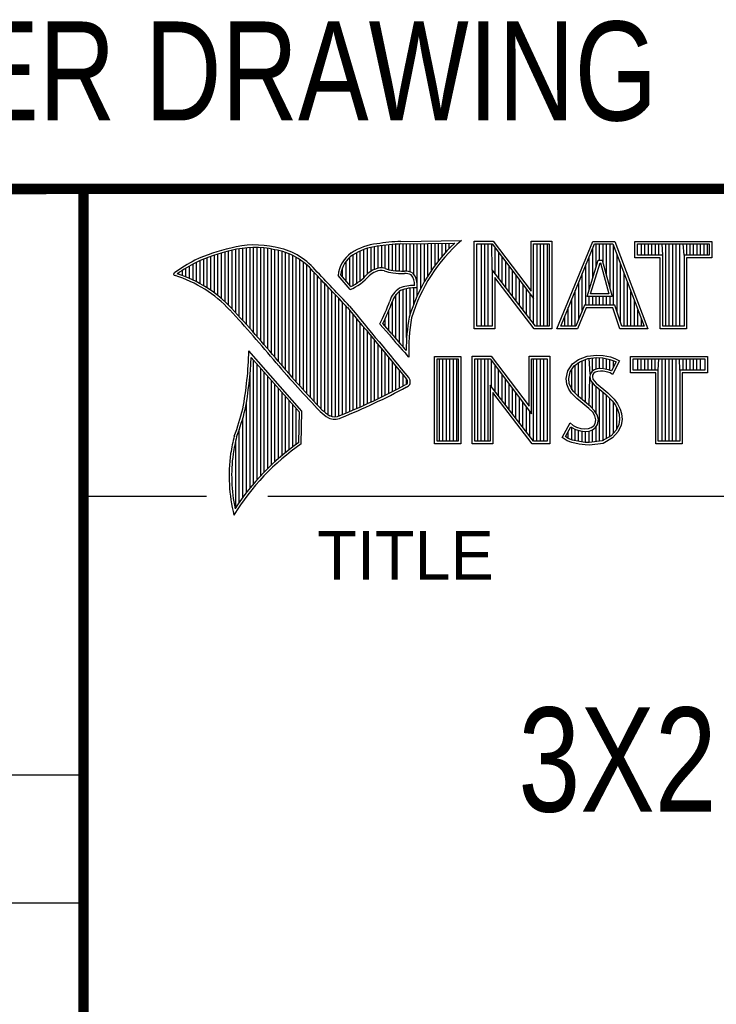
# Model space of a CAD drawing. Header units: inches. Extents: x 0 to 22, y 0 to 17.
# Tile 4 of 8: x 16.3 to 17.6, y 1.4 to 3.3. Entities that reach past the tile are written whole.
import ezdxf
from ezdxf.enums import TextEntityAlignment as Align

# ---------------------------------------------------------------- set-up
doc = ezdxf.new("R2010")
doc.units = ezdxf.units.IN
doc.header["$LTSCALE"] = 1.21
doc.header["$MEASUREMENT"] = 0
doc.layers.get('0').update_dxf_attribs({"linetype": 'CONTINUOUS'})
doc.styles.get("Standard").update_dxf_attribs({"font": 'txt', "width": 0.8})

msp = doc.modelspace()

# ---------------------------------------------------------------- linework, layer by layer
at = {"color": 2, "linetype": 'CONTINUOUS'}
for p, q in [((16.3737, 2.9596), (21.5037, 2.9596)), ((16.3737, 2.9596), (16.3737, 1.2496)), ((16.375, 2.96), (21.5, 2.96)), ((16.9742, 2.8027), (16.9742, 2.8536)), ((16.981, 2.8023), (16.981, 2.854)), ((16.9838, 2.8589), (17.0997, 2.8607)), ((16.9839, 2.8541), (17.087, 2.8557)), ((16.9879, 2.802), (16.9879, 2.8542)), ((16.9947, 2.8019), (16.9947, 2.8543)), ((17.0015, 2.8005), (17.0015, 2.8544)), ((17.0083, 2.7963), (17.0083, 2.8545)), ((17.0152, 2.755), (17.0152, 2.8546)), ((17.022, 2.7691), (17.022, 2.8547)), ((17.0288, 2.7817), (17.0288, 2.8548)), ((17.0357, 2.7931), (17.0357, 2.8549)), ((17.0425, 2.8035), (17.0425, 2.855)), ((17.0493, 2.8131), (17.0493, 2.8551)), ((17.0561, 2.822), (17.0561, 2.8552)), ((17.063, 2.8303), (17.063, 2.8553)), ((17.0698, 2.8381), (17.0698, 2.8554)), ((17.0766, 2.8454), (17.0766, 2.8555)), ((17.1243, 2.8592), (17.1609, 2.8592)), ((17.1243, 2.6915), (17.1243, 2.8592)), ((17.1291, 2.8543), (17.1585, 2.8543)), ((17.1291, 2.6963), (17.1291, 2.8543)), ((17.1381, 2.6963), (17.1381, 2.8543)), ((17.1447, 2.6963), (17.1447, 2.8543)), ((17.1514, 2.6963), (17.1514, 2.8543)), ((17.1589, 2.8042), (17.1581, 2.8543)), ((17.1585, 2.8543), (17.2383, 2.7492)), ((17.1609, 2.8592), (17.2334, 2.7636)), ((17.2334, 2.8592), (17.2732, 2.8592)), ((17.2334, 2.7636), (17.2334, 2.8592)), ((17.2383, 2.8543), (17.2684, 2.8543)), ((17.2383, 2.7492), (17.2383, 2.8543)), ((17.2449, 2.6963), (17.2449, 2.8543)), ((17.2515, 2.6963), (17.2515, 2.8543)), ((17.2582, 2.6963), (17.2582, 2.8543)), ((17.2649, 2.6963), (17.2649, 2.8543)), ((17.2684, 2.8543), (17.2684, 2.6963)), ((17.2732, 2.8592), (17.2732, 2.6915)), ((17.2831, 2.6915), (17.3516, 2.8591)), ((17.2903, 2.6964), (17.3548, 2.8542)), ((17.3516, 2.8591), (17.3938, 2.8591)), ((17.3548, 2.8542), (17.3905, 2.8542)), ((17.3583, 2.8098), (17.3583, 2.8542)), ((17.365, 2.8228), (17.365, 2.8542)), ((17.3717, 2.817), (17.3717, 2.8542)), ((17.3784, 2.7925), (17.3784, 2.8542)), ((17.385, 2.7679), (17.385, 2.8542)), ((17.3905, 2.8542), (17.4504, 2.6964)), ((17.3938, 2.8591), (17.4574, 2.6915)), ((17.4327, 2.8591), (17.5802, 2.8591)), ((17.4327, 2.8278), (17.4327, 2.8591)), ((17.4375, 2.8542), (17.5753, 2.8542)), ((17.4375, 2.8327), (17.4375, 2.8542)), ((17.4451, 2.8327), (17.4451, 2.8542)), ((17.4518, 2.8327), (17.4518, 2.8542)), ((17.4585, 2.8327), (17.4585, 2.8542)), ((17.4652, 2.8327), (17.4652, 2.8542)), ((17.4718, 2.8327), (17.4718, 2.8542)), ((17.4785, 2.8327), (17.4785, 2.8542)), ((17.4859, 2.8327), (17.4852, 2.8542)), ((17.4919, 2.6964), (17.4919, 2.8542)), ((17.4985, 2.6964), (17.4985, 2.8542)), ((17.5052, 2.6964), (17.5052, 2.8542)), ((17.5119, 2.6964), (17.5119, 2.8542)), ((17.5186, 2.6964), (17.5186, 2.8542)), ((17.5269, 2.8327), (17.5252, 2.8542)), ((17.5319, 2.8327), (17.5319, 2.8542)), ((17.5386, 2.8327), (17.5386, 2.8542)), ((17.5453, 2.8327), (17.5453, 2.8542)), ((17.5519, 2.8327), (17.5519, 2.8542)), ((17.5586, 2.8327), (17.5586, 2.8542)), ((17.5653, 2.8327), (17.5653, 2.8542)), ((17.572, 2.8327), (17.572, 2.8542)), ((17.5753, 2.8542), (17.5753, 2.8327)), ((17.5802, 2.8591), (17.5802, 2.8278)), ((16.6329, 2.7549), (16.6329, 2.8347)), ((16.6397, 2.7492), (16.6397, 2.8367)), ((16.6465, 2.7431), (16.6465, 2.8386)), ((16.6533, 2.7366), (16.6533, 2.8403)), ((16.6602, 2.7295), (16.6602, 2.8419)), ((16.667, 2.7221), (16.667, 2.8435)), ((16.6738, 2.7146), (16.6738, 2.8449)), ((16.6806, 2.707), (16.6806, 2.8459)), ((16.6875, 2.6995), (16.6875, 2.8467)), ((16.6943, 2.6918), (16.6943, 2.8472)), ((16.7011, 2.6841), (16.7011, 2.8474)), ((16.708, 2.6764), (16.708, 2.8474)), ((16.7148, 2.6685), (16.7148, 2.847)), ((16.7216, 2.6607), (16.7216, 2.8465)), ((16.7284, 2.6527), (16.7284, 2.8456)), ((16.7353, 2.6447), (16.7353, 2.8445)), ((16.7421, 2.6366), (16.7421, 2.8431)), ((16.7489, 2.6285), (16.7489, 2.8417)), ((16.7557, 2.6204), (16.7557, 2.84)), ((16.7626, 2.6125), (16.7626, 2.8378)), ((16.7694, 2.6046), (16.7694, 2.8352)), ((16.8991, 2.7788), (16.8991, 2.8375)), ((16.9059, 2.7837), (16.9059, 2.8408)), ((16.9128, 2.7896), (16.9128, 2.8436)), ((16.9196, 2.7966), (16.9196, 2.8459)), ((16.9264, 2.8018), (16.9264, 2.8477)), ((16.9332, 2.8053), (16.9332, 2.849)), ((16.9401, 2.8077), (16.9401, 2.8499)), ((16.9469, 2.8082), (16.9469, 2.8509)), ((16.9537, 2.8069), (16.9537, 2.8518)), ((16.9606, 2.8048), (16.9606, 2.8525)), ((16.9674, 2.8034), (16.9674, 2.8531)), ((17.1648, 2.7965), (17.1648, 2.8461)), ((17.1714, 2.7879), (17.1714, 2.8373)), ((17.3517, 2.7882), (17.3517, 2.8465)), ((17.3917, 2.7364), (17.3917, 2.851)), ((16.5919, 2.7815), (16.5919, 2.819)), ((16.5987, 2.7778), (16.5987, 2.8221)), ((16.6055, 2.7738), (16.6055, 2.8249)), ((16.6124, 2.7696), (16.6124, 2.8276)), ((16.6192, 2.765), (16.6192, 2.8301)), ((16.626, 2.7601), (16.626, 2.8325)), ((16.7762, 2.5968), (16.7762, 2.8321)), ((16.7831, 2.5891), (16.7831, 2.8284)), ((16.7899, 2.5815), (16.7899, 2.8242)), ((16.7967, 2.5739), (16.7967, 2.8193)), ((16.8786, 2.783), (16.8786, 2.8206)), ((16.8855, 2.7749), (16.8855, 2.8281)), ((16.8923, 2.7747), (16.8923, 2.8335)), ((17.1781, 2.7792), (17.1781, 2.8285)), ((17.1848, 2.7705), (17.1848, 2.8197)), ((17.3409, 2.7533), (17.3624, 2.8228)), ((17.345, 2.7666), (17.345, 2.8302)), ((17.3475, 2.7581), (17.3659, 2.8179)), ((17.3624, 2.8228), (17.3701, 2.8228)), ((17.3659, 2.8179), (17.3664, 2.8179)), ((17.3664, 2.8179), (17.3827, 2.7581)), ((17.3701, 2.8228), (17.389, 2.7533)), ((17.3984, 2.7232), (17.3984, 2.8334)), ((17.4051, 2.7034), (17.4051, 2.8158)), ((17.481, 2.8278), (17.4327, 2.8278)), ((17.4859, 2.8327), (17.4375, 2.8327)), ((17.481, 2.6915), (17.481, 2.8278)), ((17.4859, 2.6964), (17.4859, 2.8327)), ((17.5753, 2.8327), (17.5269, 2.8327)), ((17.5269, 2.8327), (17.5269, 2.6964)), ((17.5802, 2.8278), (17.5318, 2.8278)), ((17.5318, 2.8278), (17.5318, 2.6915)), ((16.5578, 2.796), (16.5578, 2.7989)), ((16.5646, 2.7936), (16.5646, 2.8033)), ((16.5714, 2.7909), (16.5714, 2.8075)), ((16.5782, 2.788), (16.5782, 2.8116)), ((16.5851, 2.7849), (16.5851, 2.8154)), ((16.8035, 2.5665), (16.8035, 2.8136)), ((16.8104, 2.5591), (16.8104, 2.807)), ((16.8172, 2.5519), (16.8172, 2.7996)), ((16.8718, 2.791), (16.8718, 2.8085)), ((17.2418, 2.6963), (17.1589, 2.8042)), ((17.1589, 2.8042), (17.1589, 2.6963)), ((17.1915, 2.7618), (17.1915, 2.8109)), ((17.1981, 2.7531), (17.1981, 2.8021)), ((17.3316, 2.7267), (17.3316, 2.7975)), ((17.3383, 2.7364), (17.3383, 2.8138)), ((17.4118, 2.6964), (17.4118, 2.7982)), ((16.824, 2.5447), (16.824, 2.7924)), ((16.8308, 2.5375), (16.8308, 2.7853)), ((16.8377, 2.5314), (16.8377, 2.7781)), ((16.8864, 2.7664), (16.8632, 2.7937)), ((16.8877, 2.7723), (16.8682, 2.7952)), ((17.2395, 2.6915), (17.1637, 2.7899)), ((17.1637, 2.7899), (17.1637, 2.6915)), ((17.2048, 2.7445), (17.2048, 2.7933)), ((17.2115, 2.7358), (17.2115, 2.7845)), ((17.325, 2.7101), (17.325, 2.7812)), ((17.4184, 2.6964), (17.4184, 2.7806)), ((16.8445, 2.5262), (16.8445, 2.7709)), ((16.8513, 2.523), (16.8513, 2.7637)), ((16.981, 2.664), (16.981, 2.7634)), ((16.9879, 2.6563), (16.9879, 2.7665)), ((16.9947, 2.6748), (16.9947, 2.7683)), ((17.0015, 2.7195), (17.0015, 2.7694)), ((17.0083, 2.7388), (17.0083, 2.7698)), ((17.2182, 2.7271), (17.2182, 2.7757)), ((17.2248, 2.7184), (17.2248, 2.7669)), ((17.3183, 2.6964), (17.3183, 2.7648)), ((17.4251, 2.6964), (17.4251, 2.763)), ((16.8581, 2.5224), (16.8581, 2.7565)), ((16.865, 2.5241), (16.865, 2.7493)), ((16.8718, 2.527), (16.8718, 2.7421)), ((16.9674, 2.6802), (16.9674, 2.7444)), ((16.9742, 2.672), (16.9742, 2.7568)), ((17.2315, 2.7098), (17.2315, 2.7581)), ((17.2382, 2.7011), (17.2383, 2.7492)), ((17.3116, 2.6964), (17.3116, 2.7485)), ((17.389, 2.7533), (17.3409, 2.7533)), ((17.345, 2.7364), (17.345, 2.7533)), ((17.3827, 2.7581), (17.3475, 2.7581)), ((17.3517, 2.7364), (17.3517, 2.7533)), ((17.3583, 2.7364), (17.3583, 2.7533)), ((17.365, 2.7364), (17.365, 2.7533)), ((17.3717, 2.7364), (17.3717, 2.7533)), ((17.3784, 2.7364), (17.3784, 2.7533)), ((17.385, 2.7364), (17.385, 2.7533)), ((17.4318, 2.6964), (17.4318, 2.7455)), ((16.8786, 2.5298), (16.8786, 2.7348)), ((16.8855, 2.5327), (16.8855, 2.727)), ((16.9606, 2.6882), (16.9606, 2.7266)), ((17.3049, 2.6964), (17.3049, 2.7322)), ((17.3356, 2.7364), (17.3195, 2.6964)), ((17.3388, 2.7316), (17.3228, 2.6915)), ((17.394, 2.7364), (17.3356, 2.7364)), ((17.3905, 2.7316), (17.3388, 2.7316)), ((17.4039, 2.6915), (17.3905, 2.7316)), ((17.4074, 2.6964), (17.394, 2.7364)), ((17.4385, 2.6964), (17.4385, 2.7279)), ((16.8923, 2.5356), (16.8923, 2.7187)), ((16.8991, 2.5385), (16.8991, 2.7104)), ((16.9059, 2.5415), (16.9059, 2.7022)), ((16.9537, 2.696), (16.9537, 2.7109)), ((17.2983, 2.6964), (17.2983, 2.7158)), ((17.4451, 2.6964), (17.4451, 2.7103)), ((16.9128, 2.5446), (16.9128, 2.6939)), ((16.9196, 2.5477), (16.9196, 2.6856)), ((16.9616, 2.6797), (16.9434, 2.7005)), ((16.9653, 2.6828), (16.9492, 2.7013)), ((17.1637, 2.6915), (17.1243, 2.6915)), ((17.1589, 2.6963), (17.1291, 2.6963)), ((17.2732, 2.6915), (17.2395, 2.6915)), ((17.2684, 2.6963), (17.2418, 2.6963)), ((17.3228, 2.6915), (17.2831, 2.6915)), ((17.3195, 2.6964), (17.2903, 2.6964)), ((17.4574, 2.6915), (17.4039, 2.6915)), ((17.4504, 2.6964), (17.4074, 2.6964)), ((17.5318, 2.6915), (17.481, 2.6915)), ((17.5269, 2.6964), (17.4859, 2.6964)), ((16.9264, 2.5508), (16.9264, 2.6774)), ((16.9332, 2.554), (16.9332, 2.6691)), ((16.7939, 2.533), (16.6919, 2.6489)), ((16.9401, 2.5573), (16.9401, 2.6608)), ((16.9469, 2.5606), (16.9469, 2.6526)), ((16.789, 2.5312), (16.6964, 2.6365)), ((16.7011, 2.3939), (16.7011, 2.6311)), ((16.9537, 2.5639), (16.9537, 2.6443)), ((16.9606, 2.5673), (16.9606, 2.6361)), ((16.9674, 2.5708), (16.9674, 2.6278)), ((16.999, 2.637), (16.9946, 2.6418)), ((17.0482, 2.6383), (17.0988, 2.6383)), ((17.0482, 2.4708), (17.0482, 2.6383)), ((17.0531, 2.6334), (17.0939, 2.6334)), ((17.0531, 2.4756), (17.0531, 2.6334)), ((17.0577, 2.4756), (17.0577, 2.6334)), ((17.0644, 2.4756), (17.0644, 2.6334)), ((17.071, 2.4756), (17.071, 2.6334)), ((17.0777, 2.4756), (17.0777, 2.6334)), ((17.0844, 2.4756), (17.0844, 2.6334)), ((17.0911, 2.4756), (17.0911, 2.6334)), ((17.0939, 2.6334), (17.0939, 2.4756)), ((17.0988, 2.6383), (17.0988, 2.4708)), ((17.1205, 2.6385), (17.1571, 2.6385)), ((17.1205, 2.4708), (17.1205, 2.6385)), ((17.1253, 2.6336), (17.1547, 2.6336)), ((17.1253, 2.4756), (17.1253, 2.6336)), ((17.1311, 2.4756), (17.1311, 2.6336)), ((17.1378, 2.4756), (17.1378, 2.6336)), ((17.1445, 2.4756), (17.1445, 2.6336)), ((17.1511, 2.4756), (17.1511, 2.6336)), ((17.1547, 2.6336), (17.2345, 2.5284)), ((17.1571, 2.6385), (17.2296, 2.5429)), ((17.1578, 2.5799), (17.1578, 2.6295)), ((17.2296, 2.6385), (17.2694, 2.6385)), ((17.2296, 2.5429), (17.2296, 2.6385)), ((17.2345, 2.6336), (17.2646, 2.6336)), ((17.2345, 2.5284), (17.2345, 2.6336)), ((17.2379, 2.4756), (17.2379, 2.6336)), ((17.2446, 2.4756), (17.2446, 2.6336)), ((17.2513, 2.4756), (17.2513, 2.6336)), ((17.2579, 2.4756), (17.2579, 2.6336)), ((17.2646, 2.6336), (17.2646, 2.4756)), ((17.2694, 2.6385), (17.2694, 2.4708)), ((17.3127, 2.6238), (17.3245, 2.6324)), ((17.3162, 2.6204), (17.3269, 2.6281)), ((17.3245, 2.6324), (17.3412, 2.639)), ((17.3269, 2.6281), (17.3424, 2.6343)), ((17.3314, 2.5555), (17.3314, 2.6299)), ((17.338, 2.5499), (17.338, 2.6326)), ((17.3412, 2.639), (17.3596, 2.641)), ((17.3424, 2.6343), (17.3597, 2.6362)), ((17.3466, 2.6041), (17.3447, 2.6345)), ((17.3514, 2.6103), (17.3514, 2.6353)), ((17.3581, 2.6135), (17.3581, 2.636)), ((17.3596, 2.641), (17.372, 2.6402)), ((17.3597, 2.6362), (17.3713, 2.6354)), ((17.3647, 2.6146), (17.3647, 2.6358)), ((17.3713, 2.6354), (17.3843, 2.6326)), ((17.3714, 2.6146), (17.3714, 2.6353)), ((17.372, 2.6402), (17.3856, 2.6373)), ((17.3781, 2.6134), (17.3781, 2.6339)), ((17.3843, 2.6326), (17.3921, 2.6299)), ((17.3848, 2.6117), (17.3848, 2.6324)), ((17.3856, 2.6373), (17.3939, 2.6344)), ((17.3966, 2.6278), (17.3879, 2.6106)), ((17.4031, 2.6301), (17.3899, 2.6036)), ((17.3914, 2.6176), (17.3914, 2.6301)), ((17.3921, 2.6299), (17.3966, 2.6278)), ((17.3939, 2.6344), (17.4031, 2.6301)), ((17.4242, 2.6383), (17.5717, 2.6383)), ((17.4242, 2.607), (17.4242, 2.6383)), ((17.429, 2.6334), (17.5669, 2.6334)), ((17.429, 2.6119), (17.429, 2.6334)), ((17.4382, 2.6119), (17.4382, 2.6334)), ((17.4448, 2.6119), (17.4448, 2.6334)), ((17.4515, 2.6119), (17.4515, 2.6334)), ((17.4582, 2.6119), (17.4582, 2.6334)), ((17.4649, 2.6119), (17.4649, 2.6334)), ((17.4716, 2.6119), (17.4716, 2.6334)), ((17.4774, 2.6119), (17.4782, 2.6334)), ((17.4849, 2.4756), (17.4849, 2.6334)), ((17.4916, 2.4756), (17.4916, 2.6334)), ((17.4983, 2.4756), (17.4983, 2.6334)), ((17.5049, 2.4756), (17.5049, 2.6334)), ((17.5116, 2.4756), (17.5116, 2.6334)), ((17.5185, 2.6119), (17.5183, 2.6334)), ((17.525, 2.6119), (17.525, 2.6334)), ((17.5316, 2.6119), (17.5316, 2.6334)), ((17.5383, 2.6119), (17.5383, 2.6334)), ((17.545, 2.6119), (17.545, 2.6334)), ((17.5517, 2.6119), (17.5517, 2.6334)), ((17.5583, 2.6119), (17.5583, 2.6334)), ((17.5669, 2.6334), (17.5669, 2.6119)), ((17.5717, 2.6383), (17.5717, 2.607)), ((16.708, 2.4018), (16.708, 2.6233)), ((16.7148, 2.4093), (16.7148, 2.6156)), ((16.7216, 2.4165), (16.7216, 2.6078)), ((16.9742, 2.5743), (16.9742, 2.6195)), ((16.981, 2.5778), (16.981, 2.6113)), ((17.1645, 2.5712), (17.1645, 2.6207)), ((17.1712, 2.5625), (17.1712, 2.6119)), ((17.3009, 2.5961), (17.3037, 2.6105)), ((17.3037, 2.6105), (17.3127, 2.6238)), ((17.3058, 2.5959), (17.3083, 2.6086)), ((17.3083, 2.6086), (17.3162, 2.6204)), ((17.3113, 2.5744), (17.3113, 2.6131)), ((17.318, 2.5677), (17.318, 2.6217)), ((17.3247, 2.561), (17.3247, 2.6265)), ((17.3497, 2.609), (17.3466, 2.6041)), ((17.3543, 2.6124), (17.3497, 2.609)), ((17.3565, 2.6079), (17.3533, 2.6056)), ((17.3604, 2.6142), (17.3543, 2.6124)), ((17.3614, 2.6094), (17.3565, 2.6079)), ((17.3664, 2.6148), (17.3604, 2.6142)), ((17.3665, 2.6099), (17.3614, 2.6094)), ((17.3726, 2.6145), (17.3664, 2.6148)), ((17.372, 2.6097), (17.3665, 2.6099)), ((17.3807, 2.6079), (17.372, 2.6097)), ((17.3819, 2.6126), (17.3726, 2.6145)), ((17.3853, 2.6065), (17.3807, 2.6079)), ((17.3873, 2.6109), (17.3819, 2.6126)), ((17.3879, 2.6106), (17.3873, 2.6109)), ((17.4774, 2.6119), (17.429, 2.6119)), ((17.4774, 2.4756), (17.4774, 2.6119)), ((17.5669, 2.6119), (17.5185, 2.6119)), ((17.5185, 2.6119), (17.5185, 2.4756)), ((16.6943, 2.3857), (16.6943, 2.603)), ((16.7284, 2.4233), (16.7284, 2.6001)), ((16.7353, 2.4299), (16.7353, 2.5923)), ((16.9879, 2.5814), (16.9879, 2.603)), ((16.9947, 2.5853), (16.9947, 2.5948)), ((17.1778, 2.5539), (17.1778, 2.6031)), ((17.1845, 2.5452), (17.1845, 2.5943)), ((17.302, 2.5852), (17.3009, 2.5961)), ((17.3068, 2.5863), (17.3058, 2.5959)), ((17.3447, 2.5443), (17.3461, 2.5993)), ((17.3466, 2.6041), (17.3461, 2.5993)), ((17.3461, 2.5993), (17.3477, 2.5922)), ((17.3477, 2.5922), (17.3547, 2.5835)), ((17.3513, 2.6025), (17.351, 2.5996)), ((17.351, 2.5996), (17.3521, 2.5944)), ((17.3533, 2.6056), (17.3513, 2.6025)), ((17.3521, 2.5944), (17.3582, 2.5869)), ((17.3899, 2.6036), (17.3853, 2.6065)), ((17.4726, 2.607), (17.4242, 2.607)), ((17.4726, 2.4708), (17.4726, 2.607)), ((17.5717, 2.607), (17.5233, 2.607)), ((17.5233, 2.607), (17.5233, 2.4708)), ((16.7421, 2.4363), (16.7421, 2.5846)), ((16.7489, 2.4424), (16.7489, 2.5768)), ((17.238, 2.4756), (17.1551, 2.5834)), ((17.1551, 2.5834), (17.1551, 2.4756)), ((17.1912, 2.5365), (17.1912, 2.5855)), ((17.1979, 2.5278), (17.1979, 2.5767)), ((17.3058, 2.5754), (17.302, 2.5852)), ((17.3109, 2.5679), (17.3058, 2.5754)), ((17.3101, 2.5777), (17.3068, 2.5863)), ((17.3147, 2.571), (17.3101, 2.5777)), ((17.3243, 2.5614), (17.3147, 2.571)), ((17.3514, 2.5381), (17.3514, 2.5876)), ((17.3547, 2.5835), (17.3771, 2.5649)), ((17.3581, 2.5298), (17.3581, 2.5807)), ((17.3582, 2.5869), (17.3804, 2.5685)), ((17.3647, 2.4755), (17.3647, 2.5752)), ((16.7557, 2.4482), (16.7557, 2.569)), ((16.7626, 2.4538), (16.7626, 2.5613)), ((16.7694, 2.4592), (16.7694, 2.5535)), ((17.2356, 2.4708), (17.1599, 2.5692)), ((17.1599, 2.5692), (17.1599, 2.4708)), ((17.2045, 2.5192), (17.2045, 2.5679)), ((17.2112, 2.5105), (17.2112, 2.5591)), ((17.3153, 2.5636), (17.3109, 2.5679)), ((17.321, 2.5578), (17.3153, 2.5636)), ((17.3441, 2.5385), (17.321, 2.5578)), ((17.3474, 2.5421), (17.3243, 2.5614)), ((17.3714, 2.4763), (17.3714, 2.5696)), ((17.3771, 2.5649), (17.383, 2.559)), ((17.3781, 2.4808), (17.3781, 2.5639)), ((17.3804, 2.5685), (17.3864, 2.5624)), ((17.383, 2.559), (17.3888, 2.5529)), ((17.3848, 2.4834), (17.3848, 2.5571)), ((17.3864, 2.5624), (17.3925, 2.5561)), ((17.3888, 2.5529), (17.3953, 2.5446)), ((17.3925, 2.5561), (17.3994, 2.5472)), ((16.6875, 2.377), (16.6875, 2.5502)), ((16.7762, 2.4644), (16.7762, 2.5458)), ((16.7831, 2.4694), (16.7831, 2.538)), ((16.7927, 2.4704), (16.7939, 2.533)), ((17.2179, 2.5018), (17.2179, 2.5503)), ((17.2246, 2.4931), (17.2246, 2.5415)), ((17.2312, 2.4844), (17.2312, 2.5327)), ((17.3516, 2.5311), (17.3441, 2.5385)), ((17.3554, 2.5341), (17.3474, 2.5421)), ((17.3604, 2.5261), (17.3554, 2.5341)), ((17.3914, 2.4908), (17.3914, 2.5495)), ((17.3953, 2.5446), (17.4001, 2.535)), ((17.3981, 2.4982), (17.3981, 2.5389)), ((17.3994, 2.5472), (17.4046, 2.5368)), ((17.4001, 2.535), (17.4024, 2.5275)), ((17.4046, 2.5368), (17.4072, 2.5285)), ((16.6806, 2.368), (16.6806, 2.52)), ((16.788, 2.4729), (16.789, 2.5312)), ((17.3559, 2.5241), (17.3516, 2.5311)), ((17.3579, 2.5169), (17.3559, 2.5241)), ((17.3565, 2.5097), (17.3579, 2.5169)), ((17.3629, 2.5171), (17.3604, 2.5261)), ((17.3611, 2.5079), (17.3629, 2.5171)), ((17.4031, 2.5174), (17.4016, 2.5077)), ((17.4024, 2.5275), (17.4031, 2.5174)), ((17.408, 2.5172), (17.4063, 2.5063)), ((17.4072, 2.5285), (17.408, 2.5172)), ((16.6738, 2.3584), (16.6738, 2.4982)), ((17.2931, 2.483), (17.3081, 2.5106)), ((17.2995, 2.4845), (17.3097, 2.5034)), ((17.3081, 2.5106), (17.3144, 2.506)), ((17.3097, 2.5034), (17.3119, 2.5018)), ((17.3113, 2.478), (17.3119, 2.5018)), ((17.3119, 2.5018), (17.3189, 2.4983)), ((17.3144, 2.506), (17.3207, 2.5028)), ((17.318, 2.4765), (17.318, 2.4986)), ((17.3189, 2.4983), (17.328, 2.4952)), ((17.3207, 2.5028), (17.3291, 2.5)), ((17.3247, 2.475), (17.3247, 2.4963)), ((17.328, 2.4952), (17.3365, 2.4942)), ((17.3291, 2.5), (17.3366, 2.4991)), ((17.3314, 2.474), (17.3314, 2.4948)), ((17.3365, 2.4942), (17.3446, 2.4949)), ((17.3366, 2.4991), (17.3435, 2.4997)), ((17.3435, 2.4997), (17.3487, 2.5017)), ((17.3446, 2.4949), (17.351, 2.4974)), ((17.3447, 2.4728), (17.3447, 2.4949)), ((17.3487, 2.5017), (17.3536, 2.5051)), ((17.351, 2.4974), (17.3572, 2.5017)), ((17.3514, 2.4737), (17.3514, 2.4975)), ((17.3536, 2.5051), (17.3565, 2.5097)), ((17.3572, 2.5017), (17.3611, 2.5079)), ((17.3581, 2.4746), (17.3581, 2.5024)), ((17.3967, 2.4966), (17.3868, 2.4857)), ((17.4016, 2.5077), (17.3967, 2.4966)), ((17.4063, 2.5063), (17.4008, 2.4939)), ((16.667, 2.3482), (16.667, 2.477)), ((17.0939, 2.4756), (17.0531, 2.4756)), ((17.1551, 2.4756), (17.1253, 2.4756)), ((17.2646, 2.4756), (17.238, 2.4756)), ((17.3026, 2.4766), (17.2931, 2.483)), ((17.3049, 2.4809), (17.2995, 2.4845)), ((17.3118, 2.4729), (17.3026, 2.4766)), ((17.3047, 2.481), (17.3047, 2.4941)), ((17.3132, 2.4775), (17.3049, 2.4809)), ((17.3262, 2.4748), (17.3132, 2.4775)), ((17.338, 2.473), (17.338, 2.494)), ((17.3699, 2.4761), (17.345, 2.4729)), ((17.3868, 2.4857), (17.3699, 2.4761)), ((17.3899, 2.4818), (17.3714, 2.4714)), ((17.4008, 2.4939), (17.3899, 2.4818)), ((17.5185, 2.4756), (17.4774, 2.4756)), ((17.0988, 2.4708), (17.0482, 2.4708)), ((17.1599, 2.4708), (17.1205, 2.4708)), ((17.2694, 2.4708), (17.2356, 2.4708)), ((17.3254, 2.47), (17.3118, 2.4729)), ((17.3369, 2.4683), (17.3254, 2.47)), ((17.3373, 2.4731), (17.3262, 2.4748)), ((17.3452, 2.468), (17.3369, 2.4683)), ((17.345, 2.4729), (17.3373, 2.4731)), ((17.3714, 2.4714), (17.3452, 2.468)), ((17.5233, 2.4708), (17.4726, 2.4708)), ((16.375, 2.37), (16.6109, 2.37)), ((16.7288, 2.37), (21.5, 2.37)), ((13.61, 1.835), (16.375, 1.835)), ((16.375, 1.5888), (13.61, 1.5888))]:
    msp.add_line(p, q, dxfattribs=at)
at = {"color": 7, "linetype": 'CONTINUOUS', "const_width": 0.02}
for points in [[(13.6, 2.9595), (21.5, 2.96)], [(16.375, 2.96), (16.375, 0.5)]]:
    msp.add_lwpolyline(points, dxfattribs=at)
at = {"color": 2, "linetype": 'CONTINUOUS'}
for centre, radius, start, end in [((16.9502, 2.7423), 0.1128, 96.3009, 123.1685), ((17.0005, 2.4511), 0.4082, 92.3475, 98.8367), ((17.0005, 2.4511), 0.4034, 92.3569, 98.8525), ((17.308, 2.6221), 0.3216, 133.4014, 163.4571), ((17.308, 2.6221), 0.3168, 131.1193, 163.4132), ((16.7315, 2.5144), 0.3399, 102.6162, 114.8514), ((16.7315, 2.5144), 0.3351, 102.5989, 114.8296), ((16.7034, 2.6747), 0.1775, 77.2819, 105.0682), ((16.7034, 2.6747), 0.1727, 77.2314, 105.1003), ((16.7222, 2.7226), 0.1221, 40.1653, 80.8429), ((16.7222, 2.7226), 0.1269, 40.2333, 80.7735), ((16.923, 2.7875), 0.0602, 125.032, 174.0466), ((16.9502, 2.7423), 0.108, 96.2443, 123.1259), ((16.7759, 2.4698), 0.3996, 117.9347, 124.5691), ((16.7759, 2.4698), 0.3948, 117.954, 124.0374), ((16.923, 2.7875), 0.0554, 125.1142, 171.9572), ((16.5507, 2.7963), 0.00298, 121.3543, 265.8048), ((16.4772, 2.5601), 0.2493, 43.1664, 71.8497), ((9.1994, -4.4938), 10.5463, 43.2461, 43.76704), ((9.199, -4.4944), 10.5518, 43.24607, 43.76701), ((16.9517, 2.7612), 0.0478, 112.9196, 132.2699), ((16.9517, 2.7612), 0.043, 112.6662, 131.9321), ((16.9455, 2.7813), 0.0269, 72.6128, 117.3853), ((16.9455, 2.7813), 0.0221, 72.9381, 117.8635), ((16.977, 2.8697), 0.0718, 249.5515, 263.1636), ((16.977, 2.8697), 0.067, 249.4455, 263.1373), ((16.9944, 3.0501), 0.253, 264.1107, 269.1006), ((16.9944, 3.0501), 0.2482, 264.1189, 269.068), ((16.9917, 2.7681), 0.0339, 64.4685, 92.2537), ((16.9917, 2.7681), 0.0291, 66.3231, 92.5053), ((16.9825, 2.7769), 0.0323, 347.1178, 42.4037), ((16.4773, 2.5601), 0.2445, 43.1672, 72.5708), ((16.8429, 2.8642), 0.107, 293.9928, 318.4439), ((16.8429, 2.8642), 0.1022, 295.9966, 318.5916), ((16.9825, 2.7769), 0.0275, 355.2987, 40.4494), ((17.0047, 2.732), 0.0441, 122.6948, 163.4996), ((17.0047, 2.732), 0.0393, 123.3496, 163.7165), ((17.0094, 2.698), 0.0767, 89.6565, 111.8738), ((17.0094, 2.698), 0.0719, 86.3769, 111.5054), ((16.5488, 2.8964), 0.4406, 333.6063, 339.8409), ((16.5488, 2.8963), 0.4454, 334.022, 339.8635), ((14.6645, 0.8858), 2.7122, 39.9143, 42.7655), ((14.6639, 0.8852), 2.7178, 39.9159, 42.7668), ((117.205, 85.4976), 130.0576, 219.522219, 219.6006), ((117.1292, 85.4341), 129.954, 219.521832, 219.600442), ((17.3248, 2.6518), 0.3309, 169.2392, 180.3763), ((17.3248, 2.6518), 0.3261, 169.2807, 182.6075), ((17.5234, 3.1364), 0.724, 219.1087, 223.0885), ((17.5234, 3.1364), 0.7192, 219.1032, 222.5932), ((16.0461, 2.6599), 0.6459, 349.0852, 359.0204), ((16.0461, 2.6599), 0.6507, 349.0758, 357.94), ((18.1343, 3.7937), 1.8102, 220.042, 224.0069), ((18.1342, 3.7937), 1.815, 220.0434, 224.0127), ((16.9709, 2.5786), 0.0288, 26.3697, 33.9), ((16.9687, 2.5899), 0.028, 353.6797, 3.043), ((16.9709, 2.5786), 0.0336, 24.6866, 34.3242), ((16.9687, 2.5899), 0.0328, 350.4758, 4.7759), ((16.3916, 3.7016), 1.269, 291.9871, 298.2491), ((16.3917, 3.7016), 1.2737, 291.9984, 298.2504), ((16.98, 2.6057), 0.0252, 299.2501, 311.2614), ((16.98, 2.6057), 0.03, 299.1847, 314.8198), ((16.2632, 2.6388), 0.4292, 339.0712, 346.3669), ((16.2632, 2.6388), 0.434, 339.1085, 346.381), ((16.9079, 2.6176), 0.116, 227.0911, 236.9191), ((16.9079, 2.6176), 0.1112, 227.1627, 236.7917), ((16.8565, 2.5437), 0.0261, 242.8484, 298.0511), ((16.8565, 2.5437), 0.0213, 243.4913, 298.7009), ((17.0658, 2.3848), 0.4141, 165.9359, 170.6858), ((17.0658, 2.3848), 0.4093, 165.9761, 170.6762), ((17.0508, 2.0969), 0.454, 124.6428, 148.5563), ((17.0508, 2.0969), 0.4588, 124.9509, 147.098), ((16.9723, 2.4095), 0.318, 172.3562, 193.7958), ((16.9723, 2.4095), 0.3132, 172.3688, 191.6866)]:
    msp.add_arc(centre, radius, start, end, dxfattribs=at)

# ---------------------------------------------------------------- texts
at = {"color": 7, "linetype": 'CONTINUOUS', "width": 0.8}
msp.add_text('CUSTOMER DRAWING', height=0.19, dxfattribs=at).set_placement((16.3742, 3.0911), align=Align.CENTER)
at = {"color": 2, "linetype": 'CONTINUOUS'}
msp.add_text('TITLE', height=0.093, dxfattribs=at).set_placement((16.8235, 2.21))
at = {"color": 7, "linetype": 'CONTINUOUS', "insert": (18.9387, 1.9646), "char_height": 0.2, "width": 4.32, "attachment_point": 2}
msp.add_mtext('3X2 POSITION SCREW TERMINAL\\PCUSTOMER DRAWING', dxfattribs=at)

doc.saveas('drawing.dxf')
